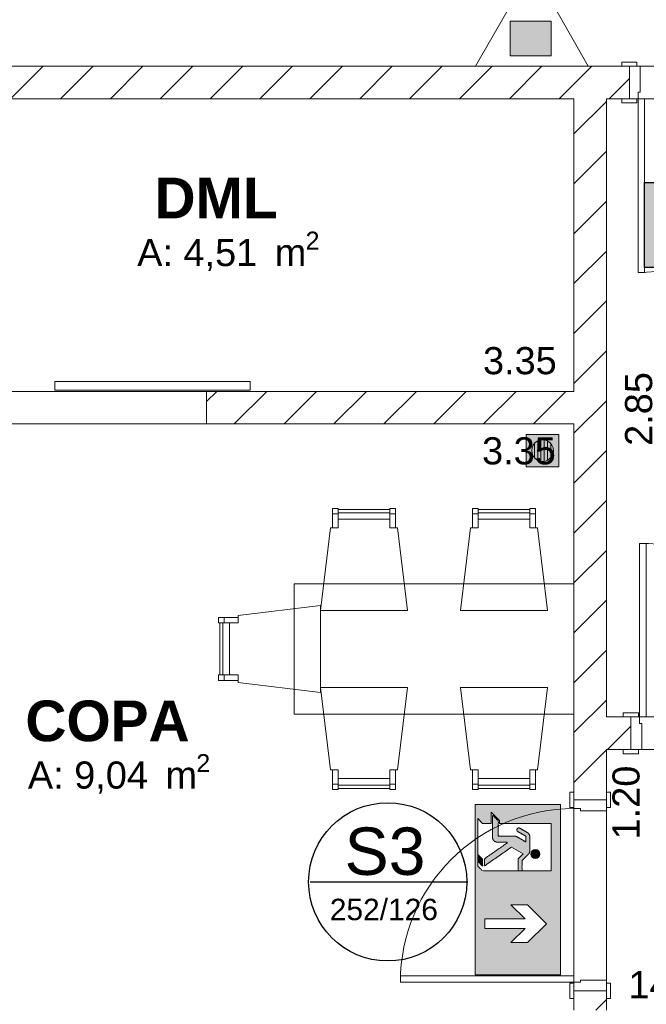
# Model space of a CAD drawing. Header units: millimetres. Extents: x 2826 to 3034, y 1533 to 1590.
# Tile 148 of 248: x 2988.12 to 2991.01, y 1552.79 to 1557.32. Entities that reach past the tile are written whole.
import ezdxf
from ezdxf.enums import TextEntityAlignment as Align

# ---------------------------------------------------------------- set-up
doc = ezdxf.new("R2010")
doc.units = ezdxf.units.MM
doc.linetypes.add('CONTINU', pattern=[0])
doc.layers.add('_Caneta_No__220', color=7, linetype='Continuous', lineweight=15, true_color=0x8a8a8a)
doc.layers.add('ARQ-TXT-1_100', color=10, linetype='Continuous')
doc.layers.add('SETAS', color=7, linetype='Continuous')
doc.layers.add('C03', color=80, linetype='Continuous', lineweight=13)
doc.layers.add('PDF_INCÊNDIO', color=7, linetype='Continuous', true_color=0xeb0000)
doc.styles.add('ESTILO_GERADO_1', font='arialbd.ttf')
doc.styles.add('ESTILO_GERADO_2', font='arial.ttf')
doc.styles.get("Standard").update_dxf_attribs({"font": 'arial.ttf'})
doc.styles.add('style1', font='arial.ttf')
pattern_1 = [(45, (0.02328, 0.61931), (-0.1149048, 0.1149048), [])]

# ---------------------------------------------------------------- blocks, each defined once
blk = doc.blocks.new('A$C96c974c3')
at = {"layer": 'PDF_INCÊNDIO', "color": 1, "lineweight": 9}
for points in [[(0, 0), (0.598, 0), (0.3016, 0.5239)], [(0.4022, 0.0545), (0.1852, 0.0545), (0.1852, 0.2397), (0.4022, 0.2397)]]:
    blk.add_lwpolyline(points, close=True, dxfattribs=at)
at = {"layer": 'PDF_INCÊNDIO', "color": 1, "transparency": 33554559}
for points in [[(0.4022, 0.2397), (0.1852, 0.2397), (0.4022, 0.0545)], [(0.1852, 0.2397), (0.4022, 0.0545), (0.1852, 0.0545)]]:
    blk.add_solid(points, dxfattribs=at)
blk = doc.blocks.new('SAÍDA EMER CIMA')
at = {"layer": 'C03', "lineweight": 0}
h = blk.add_hatch(color=3, dxfattribs=at)
h.dxf.hatch_style = 1
h.set_gradient(color1=(0, 255, 0), color2=(0, 255, 0), tint=1)
edge = h.paths.add_edge_path(flags=0)
edge.add_spline(control_points=[(2360.5608, 1215.4596), (2360.5608, 1215.3903), (2360.5608, 1215.321)], knot_values=[16.497787, 16.497787, 16.497787, 17.497787, 17.497787, 17.497787], weights=[1, 1, 1], degree=2, periodic=0)
edge.add_spline(control_points=[(2360.5608, 1215.321), (2360.4958, 1215.321), (2360.4308, 1215.321)], knot_values=[17.497787, 17.497787, 17.497787, 18.497787, 18.497787, 18.497787], weights=[1, 1, 1], degree=2, periodic=0)
edge.add_spline(control_points=[(2360.4308, 1215.321), (2360.4056, 1215.2958), (2360.3804, 1215.2707)], knot_values=[18.497787, 18.497787, 18.497787, 19.497787, 19.497787, 19.497787], weights=[1, 1, 1], degree=2, periodic=0)
edge.add_spline(control_points=[(2360.3804, 1215.2707), (2360.4748, 1215.2707), (2360.5692, 1215.2707)], knot_values=[19.497787, 19.497787, 19.497787, 20.497787, 20.497787, 20.497787], weights=[1, 1, 1], degree=2, periodic=0)
edge.add_spline(control_points=[(2360.5692, 1215.2707), (2360.5865, 1215.2707), (2360.5988, 1215.283)], knot_values=[20.497787, 20.497787, 20.497787, 21.283185, 21.283185, 21.283185], weights=[1, 0.92388, 1], degree=2, periodic=0)
edge.add_spline(control_points=[(2360.5988, 1215.283), (2360.6111, 1215.2952), (2360.6111, 1215.3126)], knot_values=[21.283185, 21.283185, 21.283185, 22.068583, 22.068583, 22.068583], weights=[1, 0.92388, 1], degree=2, periodic=0)
edge.add_spline(control_points=[(2360.6111, 1215.3126), (2360.6111, 1215.3528), (2360.6111, 1215.393)], knot_values=[22.068583, 22.068583, 22.068583, 23.068583, 23.068583, 23.068583], weights=[1, 1, 1], degree=2, periodic=0)
edge.add_spline(control_points=[(2360.6111, 1215.393), (2360.6111, 1215.3959), (2360.6139, 1215.3968), (2360.6167, 1215.3977), (2360.6184, 1215.3953)], knot_values=[23.068583, 23.068583, 23.068583, 24.333947, 24.333947, 25.599311, 25.599311, 25.599311], weights=[1, 0.806445, 1, 0.806445, 1], degree=2, periodic=0)
edge.add_spline(control_points=[(2360.6184, 1215.3953), (2360.6856, 1215.2994), (2360.7527, 1215.2036)], knot_values=[25.599311, 25.599311, 25.599311, 26.599311, 26.599311, 26.599311], weights=[1, 1, 1], degree=2, periodic=0)
edge.add_spline(control_points=[(2360.7527, 1215.2036), (2360.7834, 1215.2036), (2360.8141, 1215.2036)], knot_values=[26.599311, 26.599311, 26.599311, 27.599311, 27.599311, 27.599311], weights=[1, 1, 1], degree=2, periodic=0)
edge.add_spline(control_points=[(2360.8141, 1215.2036), (2360.7343, 1215.3176), (2360.6544, 1215.4317)], knot_values=[27.599311, 27.599311, 27.599311, 28.599311, 28.599311, 28.599311], weights=[1, 1, 1], degree=2, periodic=0)
edge.add_line((2360.6544, 1215.4317), (2360.7117, 1215.5308))
edge.add_line((2360.7117, 1215.5308), (2360.7537, 1215.4888))
edge.add_line((2360.7537, 1215.4888), (2360.8544, 1215.4888))
edge.add_spline(control_points=[(2360.8544, 1215.4888), (2360.8544, 1215.5055), (2360.8544, 1215.5223)], knot_values=[3, 3, 3, 4, 4, 4], weights=[1, 1, 1], degree=2, periodic=0)
edge.add_spline(control_points=[(2360.8544, 1215.5223), (2360.811, 1215.5223), (2360.7676, 1215.5223)], knot_values=[4, 4, 4, 5, 5, 5], weights=[1, 1, 1], degree=2, periodic=0)
edge.add_spline(control_points=[(2360.7676, 1215.5223), (2360.7402, 1215.5497), (2360.7128, 1215.5771)], knot_values=[5, 5, 5, 6, 6, 6], weights=[1, 1, 1], degree=2, periodic=0)
edge.add_spline(control_points=[(2360.7128, 1215.5771), (2360.7005, 1215.5894), (2360.6831, 1215.5894)], knot_values=[6, 6, 6, 6.785398, 6.785398, 6.785398], weights=[1, 0.92388, 1], degree=2, periodic=0)
edge.add_spline(control_points=[(2360.6831, 1215.5894), (2360.6247, 1215.5894), (2360.5663, 1215.5894)], knot_values=[6.785398, 6.785398, 6.785398, 7.785398, 7.785398, 7.785398], weights=[1, 1, 1], degree=2, periodic=0)
edge.add_spline(control_points=[(2360.5663, 1215.5894), (2360.5421, 1215.5894), (2360.53, 1215.5685)], knot_values=[7.785398, 7.785398, 7.785398, 8.832596, 8.832596, 8.832596], weights=[1, 0.866025, 1], degree=2, periodic=0)
edge.add_spline(control_points=[(2360.53, 1215.5685), (2360.5113, 1215.5361), (2360.4926, 1215.5038)], knot_values=[8.832596, 8.832596, 8.832596, 9.832596, 9.832596, 9.832596], weights=[1, 1, 1], degree=2, periodic=0)
edge.add_spline(control_points=[(2360.4926, 1215.5038), (2360.4842, 1215.4893), (2360.4988, 1215.4809), (2360.5133, 1215.4725), (2360.5217, 1215.487)], knot_values=[9.832596, 9.832596, 9.832596, 11.403392, 11.403392, 12.974188, 12.974188, 12.974188], weights=[1, 0.707107, 1, 0.707107, 1], degree=2, periodic=0)
edge.add_spline(control_points=[(2360.5217, 1215.487), (2360.5416, 1215.5214), (2360.5615, 1215.5559)], knot_values=[12.974188, 12.974188, 12.974188, 13.974188, 13.974188, 13.974188], weights=[1, 1, 1], degree=2, periodic=0)
edge.add_spline(control_points=[(2360.5615, 1215.5559), (2360.5857, 1215.5559), (2360.6099, 1215.5559)], knot_values=[13.974188, 13.974188, 13.974188, 14.974188, 14.974188, 14.974188], weights=[1, 1, 1], degree=2, periodic=0)
edge.add_spline(control_points=[(2360.6099, 1215.5559), (2360.5881, 1215.5182), (2360.5664, 1215.4806)], knot_values=[14.974188, 14.974188, 14.974188, 15.974188, 15.974188, 15.974188], weights=[1, 1, 1], degree=2, periodic=0)
edge.add_spline(control_points=[(2360.5664, 1215.4806), (2360.5608, 1215.4708), (2360.5608, 1215.4596)], knot_values=[15.974188, 15.974188, 15.974188, 16.497787, 16.497787, 16.497787], weights=[1, 0.965926, 1], degree=2, periodic=0)
h.paths.add_polyline_path([(2360.2907, 1215.1253), (2361.7402, 1215.1253), (2361.7402, 1215.8501), (2360.2907, 1215.8501)])
h.paths.add_polyline_path([(2361.1435, 1215.5693), (2361.3046, 1215.7304), (2361.4656, 1215.5693), (2361.4656, 1215.4284), (2361.3448, 1215.5492), (2361.3448, 1215.2069), (2361.2643, 1215.2069), (2361.2643, 1215.5492), (2361.1435, 1215.4284)], flags=16)
edge = h.paths.add_edge_path(flags=16)
edge.add_spline(control_points=[(2360.8544, 1215.5223), (2360.8544, 1215.5055), (2360.8544, 1215.4888)], knot_values=[3, 3, 3, 4, 4, 4], weights=[1, 1, 1], degree=2, periodic=0)
edge.add_spline(control_points=[(2360.8544, 1215.4888), (2360.8544, 1215.3372), (2360.8544, 1215.1857)], knot_values=[2, 2, 2, 3, 3, 3], weights=[1, 1, 1], degree=2, periodic=0)
edge.add_spline(control_points=[(2360.8544, 1215.1857), (2360.8342, 1215.1656), (2360.8141, 1215.1454)], knot_values=[1, 1, 1, 2, 2, 2], weights=[1, 1, 1], degree=2, periodic=0)
edge.add_spline(control_points=[(2360.8141, 1215.1454), (2360.794, 1215.1454), (2360.7738, 1215.1454)], knot_values=[0, 0, 0, 1, 1, 1], weights=[1, 1, 1], degree=2, periodic=0)
edge.add_line((2360.7738, 1215.1454), (2360.7169, 1215.1454))
edge.add_line((2360.7169, 1215.1454), (2360.4115, 1215.1454))
edge.add_line((2360.4115, 1215.1454), (2360.4517, 1215.1857))
edge.add_line((2360.4517, 1215.1857), (2360.4517, 1215.2602))
edge.add_line((2360.4517, 1215.2602), (2360.3551, 1215.2602))
edge.add_line((2360.3551, 1215.2602), (2360.4264, 1215.3315))
edge.add_line((2360.4264, 1215.3315), (2360.4517, 1215.3315))
edge.add_line((2360.4517, 1215.3315), (2360.4517, 1215.7695))
edge.add_line((2360.4517, 1215.7695), (2360.8544, 1215.7695))
edge.add_line((2360.8544, 1215.7695), (2360.8544, 1215.5223))
edge = h.paths.add_edge_path(flags=0)
edge.add_ellipse((2360.7125, 1215.6356), major_axis=(0.0267, 0.0267), ratio=1, start_angle=0, end_angle=360, ccw=False)
h = blk.add_hatch(color=3, dxfattribs=at)
h.dxf.hatch_style = 1
h.set_gradient(color1=(0, 255, 0), color2=(0, 255, 0), tint=1)
edge = h.paths.add_edge_path()
edge.add_ellipse((2360.7125, 1215.6356), major_axis=(0.0267, 0.0267), ratio=1, start_angle=0, end_angle=360, ccw=False)
h = blk.add_hatch(color=3, dxfattribs=at)
h.dxf.hatch_style = 1
h.set_gradient(color1=(0, 255, 0), color2=(0, 255, 0), tint=1)
edge = h.paths.add_edge_path()
edge.add_line((2360.7117, 1215.5308), (2360.7537, 1215.4888))
edge.add_line((2360.7537, 1215.4888), (2360.8544, 1215.4888))
edge.add_spline(control_points=[(2360.8544, 1215.4888), (2360.8544, 1215.5055), (2360.8544, 1215.5223)], knot_values=[3, 3, 3, 4, 4, 4], weights=[1, 1, 1], degree=2, periodic=0)
edge.add_spline(control_points=[(2360.8544, 1215.5223), (2360.811, 1215.5223), (2360.7676, 1215.5223)], knot_values=[4, 4, 4, 5, 5, 5], weights=[1, 1, 1], degree=2, periodic=0)
edge.add_spline(control_points=[(2360.7676, 1215.5223), (2360.7402, 1215.5497), (2360.7128, 1215.5771)], knot_values=[5, 5, 5, 6, 6, 6], weights=[1, 1, 1], degree=2, periodic=0)
edge.add_spline(control_points=[(2360.7128, 1215.5771), (2360.7005, 1215.5894), (2360.6831, 1215.5894)], knot_values=[6, 6, 6, 6.785398, 6.785398, 6.785398], weights=[1, 0.92388, 1], degree=2, periodic=0)
edge.add_spline(control_points=[(2360.6831, 1215.5894), (2360.6247, 1215.5894), (2360.5663, 1215.5894)], knot_values=[6.785398, 6.785398, 6.785398, 7.785398, 7.785398, 7.785398], weights=[1, 1, 1], degree=2, periodic=0)
edge.add_spline(control_points=[(2360.5663, 1215.5894), (2360.5421, 1215.5894), (2360.53, 1215.5685)], knot_values=[7.785398, 7.785398, 7.785398, 8.832596, 8.832596, 8.832596], weights=[1, 0.866025, 1], degree=2, periodic=0)
edge.add_spline(control_points=[(2360.53, 1215.5685), (2360.5113, 1215.5361), (2360.4926, 1215.5038)], knot_values=[8.832596, 8.832596, 8.832596, 9.832596, 9.832596, 9.832596], weights=[1, 1, 1], degree=2, periodic=0)
edge.add_spline(control_points=[(2360.4926, 1215.5038), (2360.4842, 1215.4893), (2360.4988, 1215.4809), (2360.5133, 1215.4725), (2360.5217, 1215.487)], knot_values=[9.832596, 9.832596, 9.832596, 11.403392, 11.403392, 12.974188, 12.974188, 12.974188], weights=[1, 0.707107, 1, 0.707107, 1], degree=2, periodic=0)
edge.add_spline(control_points=[(2360.5217, 1215.487), (2360.5416, 1215.5214), (2360.5615, 1215.5559)], knot_values=[12.974188, 12.974188, 12.974188, 13.974188, 13.974188, 13.974188], weights=[1, 1, 1], degree=2, periodic=0)
edge.add_spline(control_points=[(2360.5615, 1215.5559), (2360.5857, 1215.5559), (2360.6099, 1215.5559)], knot_values=[13.974188, 13.974188, 13.974188, 14.974188, 14.974188, 14.974188], weights=[1, 1, 1], degree=2, periodic=0)
edge.add_spline(control_points=[(2360.6099, 1215.5559), (2360.5881, 1215.5182), (2360.5664, 1215.4806)], knot_values=[14.974188, 14.974188, 14.974188, 15.974188, 15.974188, 15.974188], weights=[1, 1, 1], degree=2, periodic=0)
edge.add_spline(control_points=[(2360.5664, 1215.4806), (2360.5608, 1215.4708), (2360.5608, 1215.4596)], knot_values=[15.974188, 15.974188, 15.974188, 16.497787, 16.497787, 16.497787], weights=[1, 0.965926, 1], degree=2, periodic=0)
edge.add_spline(control_points=[(2360.5608, 1215.4596), (2360.5608, 1215.3903), (2360.5608, 1215.321)], knot_values=[16.497787, 16.497787, 16.497787, 17.497787, 17.497787, 17.497787], weights=[1, 1, 1], degree=2, periodic=0)
edge.add_spline(control_points=[(2360.5608, 1215.321), (2360.4958, 1215.321), (2360.4308, 1215.321)], knot_values=[17.497787, 17.497787, 17.497787, 18.497787, 18.497787, 18.497787], weights=[1, 1, 1], degree=2, periodic=0)
edge.add_spline(control_points=[(2360.4308, 1215.321), (2360.4056, 1215.2958), (2360.3804, 1215.2707)], knot_values=[18.497787, 18.497787, 18.497787, 19.497787, 19.497787, 19.497787], weights=[1, 1, 1], degree=2, periodic=0)
edge.add_spline(control_points=[(2360.3804, 1215.2707), (2360.4748, 1215.2707), (2360.5692, 1215.2707)], knot_values=[19.497787, 19.497787, 19.497787, 20.497787, 20.497787, 20.497787], weights=[1, 1, 1], degree=2, periodic=0)
edge.add_spline(control_points=[(2360.5692, 1215.2707), (2360.5865, 1215.2707), (2360.5988, 1215.283)], knot_values=[20.497787, 20.497787, 20.497787, 21.283185, 21.283185, 21.283185], weights=[1, 0.92388, 1], degree=2, periodic=0)
edge.add_spline(control_points=[(2360.5988, 1215.283), (2360.6111, 1215.2952), (2360.6111, 1215.3126)], knot_values=[21.283185, 21.283185, 21.283185, 22.068583, 22.068583, 22.068583], weights=[1, 0.92388, 1], degree=2, periodic=0)
edge.add_spline(control_points=[(2360.6111, 1215.3126), (2360.6111, 1215.3528), (2360.6111, 1215.393)], knot_values=[22.068583, 22.068583, 22.068583, 23.068583, 23.068583, 23.068583], weights=[1, 1, 1], degree=2, periodic=0)
edge.add_spline(control_points=[(2360.6111, 1215.393), (2360.6111, 1215.3959), (2360.6139, 1215.3968), (2360.6167, 1215.3977), (2360.6184, 1215.3953)], knot_values=[23.068583, 23.068583, 23.068583, 24.333947, 24.333947, 25.599311, 25.599311, 25.599311], weights=[1, 0.806445, 1, 0.806445, 1], degree=2, periodic=0)
edge.add_spline(control_points=[(2360.6184, 1215.3953), (2360.6856, 1215.2994), (2360.7527, 1215.2036)], knot_values=[25.599311, 25.599311, 25.599311, 26.599311, 26.599311, 26.599311], weights=[1, 1, 1], degree=2, periodic=0)
edge.add_spline(control_points=[(2360.7527, 1215.2036), (2360.7834, 1215.2036), (2360.8141, 1215.2036)], knot_values=[26.599311, 26.599311, 26.599311, 27.599311, 27.599311, 27.599311], weights=[1, 1, 1], degree=2, periodic=0)
edge.add_spline(control_points=[(2360.8141, 1215.2036), (2360.7343, 1215.3176), (2360.6544, 1215.4317)], knot_values=[27.599311, 27.599311, 27.599311, 28.599311, 28.599311, 28.599311], weights=[1, 1, 1], degree=2, periodic=0)
edge.add_line((2360.6544, 1215.4317), (2360.7117, 1215.5308))
h = blk.add_hatch(color=3, dxfattribs=at)
h.dxf.hatch_style = 1
h.set_gradient(color1=(0, 255, 0), color2=(0, 255, 0), tint=1)
h.paths.add_polyline_path([(2360.8141, 1215.1857), (2360.7572, 1215.1857), (2360.7169, 1215.1454), (2360.7738, 1215.1454)])
for points in [[(2360.2907, 1215.1253), (2360.2907, 1215.8501), (2360.2907, 1215.1253), (2361.7402, 1215.1253), (2361.7402, 1215.8501), (2361.7402, 1215.1253)], [(2361.7402, 1215.8501), (2360.2907, 1215.8501)], [(2361.1435, 1215.4284), (2361.2643, 1215.5492), (2361.2643, 1215.2069), (2361.3448, 1215.2069), (2361.3448, 1215.5492), (2361.4656, 1215.4284), (2361.4656, 1215.5693), (2361.3046, 1215.7304), (2361.1435, 1215.5693)]]:
    blk.add_lwpolyline(points, close=True, dxfattribs=at)
for points in [[(2360.8141, 1215.1857), (2360.7738, 1215.1454), (2360.7169, 1215.1454), (2360.4115, 1215.1454), (2360.4517, 1215.1857), (2360.4517, 1215.2602), (2360.3551, 1215.2602), (2360.4264, 1215.3315), (2360.4517, 1215.3315), (2360.4517, 1215.7695), (2360.8544, 1215.7695), (2360.8544, 1215.5223)], [(2360.6544, 1215.4317), (2360.7117, 1215.5308), (2360.7537, 1215.4888), (2360.8544, 1215.4888)], [(2360.8141, 1215.1857), (2360.7572, 1215.1857), (2360.7169, 1215.1454)]]:
    blk.add_lwpolyline(points, dxfattribs=at)
at = {"layer": 'C03', "lineweight": 0, "extrusion": (0, 0, -1)}
blk.add_ellipse((2360.7125, 1215.6356), major_axis=(0.0267, 0.0267), ratio=1, start_param=3.926991, end_param=10.210176, dxfattribs=at)
at = {"layer": 'C03', "lineweight": 0}
blk.add_rational_spline([(2360.7738, 1215.1454), (2360.794, 1215.1454), (2360.8141, 1215.1454), (2360.8342, 1215.1656), (2360.8544, 1215.1857), (2360.8544, 1215.3372), (2360.8544, 1215.4888), (2360.8544, 1215.5055), (2360.8544, 1215.5223), (2360.811, 1215.5223), (2360.7676, 1215.5223), (2360.7402, 1215.5497), (2360.7128, 1215.5771), (2360.7005, 1215.5894), (2360.6831, 1215.5894), (2360.6247, 1215.5894), (2360.5663, 1215.5894), (2360.5421, 1215.5894), (2360.53, 1215.5685), (2360.5113, 1215.5361), (2360.4926, 1215.5038), (2360.4842, 1215.4893), (2360.4988, 1215.4809), (2360.5133, 1215.4725), (2360.5217, 1215.487), (2360.5416, 1215.5214), (2360.5615, 1215.5559), (2360.5857, 1215.5559), (2360.6099, 1215.5559), (2360.5881, 1215.5182), (2360.5664, 1215.4806), (2360.5608, 1215.4708), (2360.5608, 1215.4596), (2360.5608, 1215.3903), (2360.5608, 1215.321), (2360.4958, 1215.321), (2360.4308, 1215.321), (2360.4056, 1215.2958), (2360.3804, 1215.2707), (2360.4748, 1215.2707), (2360.5692, 1215.2707), (2360.5865, 1215.2707), (2360.5988, 1215.283), (2360.6111, 1215.2952), (2360.6111, 1215.3126), (2360.6111, 1215.3528), (2360.6111, 1215.393), (2360.6111, 1215.3959), (2360.6139, 1215.3968), (2360.6167, 1215.3977), (2360.6184, 1215.3953), (2360.6856, 1215.2994), (2360.7527, 1215.2036), (2360.7834, 1215.2036), (2360.8141, 1215.2036), (2360.7343, 1215.3176), (2360.6544, 1215.4317)], [1, 1, 1, 1, 1, 1, 1, 1, 1, 1, 1, 1, 1, 0.923879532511, 1, 1, 1, 0.866025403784, 1, 1, 1, 0.707106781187, 1, 0.707106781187, 1, 1, 1, 1, 1, 1, 1, 0.965925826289, 1, 1, 1, 1, 1, 1, 1, 1, 1, 0.923879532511, 1, 0.923879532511, 1, 1, 1, 0.806444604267, 1, 0.806444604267, 1, 1, 1, 1, 1, 1, 1], degree=2, knots=[0, 0, 0, 1, 1, 2, 2, 3, 3, 4, 4, 5, 5, 6, 6, 6.785398, 6.785398, 7.785398, 7.785398, 8.832596, 8.832596, 9.832596, 9.832596, 11.403392, 11.403392, 12.974188, 12.974188, 13.974188, 13.974188, 14.974188, 14.974188, 15.974188, 15.974188, 16.497787, 16.497787, 17.497787, 17.497787, 18.497787, 18.497787, 19.497787, 19.497787, 20.497787, 20.497787, 21.283185, 21.283185, 22.068583, 22.068583, 23.068583, 23.068583, 24.333947, 24.333947, 25.599311, 25.599311, 26.599311, 26.599311, 27.599311, 27.599311, 28.599311, 28.599311, 28.599311], dxfattribs=at)
blk = doc.blocks.new('WECFRX')
at = {"layer": 'SETAS'}
blk.add_hatch(color=3, dxfattribs=at).paths.add_polyline_path([(0, 8.294), (0, 0), (16.939, 0), (16.939, 8.294)])
at = {"layer": 'SETAS', "color": 3}
blk.add_lwpolyline([(0, 8.294), (16.939, 8.294), (16.939, 0), (0, 0)], close=True, dxfattribs=at)
at = {"insert": (8.445, 6.819), "char_height": 3.62283, "width": 34.23573, "attachment_point": 2}
blk.add_mtext('{\\fArial|b0|i0|c0|p34;SAÍDA}', dxfattribs=at)
blk = doc.blocks.new('A$Cdd268059')
at = {"layer": '_Caneta_No__220'}
h = blk.add_hatch(dxfattribs=at)
h.set_pattern_fill('TIJOLO_COMUM_0005', color=256, style=0, pattern_type=2)
h.set_pattern_definition(pattern_1)
h.paths.add_polyline_path([(0.9733, 10.4171), (0.9733, 10.2671), (4.5759, 10.2671), (4.5759, 10.4171)])
h = blk.add_hatch(dxfattribs=at)
h.set_pattern_fill('TIJOLO_COMUM_0005', color=256, style=0, pattern_type=2)
h.set_pattern_definition(pattern_1)
h.paths.add_polyline_path([(4.3208, 10.2671), (4.3208, 7.0375), (4.4708, 7.0375), (4.4708, 10.2671)])
h = blk.add_hatch(dxfattribs=at)
h.set_pattern_fill('TIJOLO_COMUM_0005', color=256, style=0, pattern_type=2)
h.set_pattern_definition(pattern_1)
h.paths.add_polyline_path([(2.6282, 8.7693), (4.3208, 8.7693), (4.3208, 8.9193), (2.6282, 8.9193)])
h = blk.add_hatch(color=256, dxfattribs=at)
h.paths.add_polyline_path([(4.251, 8.7213), (4.101, 8.7213), (4.101, 8.5713), (4.251, 8.5713)])
h.paths.add_polyline_path([(4.176, 8.5963), (4.163, 8.598), (4.151, 8.603), (4.1406, 8.6109), (4.1327, 8.6213), (4.1277, 8.6334), (4.126, 8.6463), (4.1277, 8.6592), (4.1327, 8.6713), (4.1406, 8.6817), (4.151, 8.6896), (4.163, 8.6946), (4.176, 8.6963), (4.1889, 8.6946), (4.201, 8.6896), (4.2113, 8.6817), (4.2193, 8.6713), (4.2243, 8.6592), (4.226, 8.6463), (4.2243, 8.6334), (4.2193, 8.6213), (4.2113, 8.6109), (4.201, 8.603), (4.1889, 8.598)], flags=0)
for points in [[(4.1385, 8.6789), (4.1327, 8.6713), (4.1277, 8.6592), (4.126, 8.6463), (4.1277, 8.6334), (4.1327, 8.6213), (4.1385, 8.6137)], [(4.1535, 8.602), (4.1535, 8.6906), (4.151, 8.6896), (4.1406, 8.6817), (4.1385, 8.6789), (4.1385, 8.6137), (4.1406, 8.6109), (4.151, 8.603)], [(4.1685, 8.6953), (4.163, 8.6946), (4.1535, 8.6906), (4.1535, 8.602), (4.163, 8.598), (4.1685, 8.5973)], [(4.1835, 8.6953), (4.176, 8.6963), (4.1685, 8.6953), (4.1685, 8.5973), (4.176, 8.5963), (4.1835, 8.5973)], [(4.1889, 8.6946), (4.1835, 8.6953), (4.1835, 8.5973), (4.1889, 8.598), (4.1985, 8.602), (4.1985, 8.6906)], [(4.201, 8.6896), (4.1985, 8.6906), (4.1985, 8.602), (4.201, 8.603), (4.2113, 8.6109), (4.2135, 8.6137), (4.2135, 8.6789), (4.2113, 8.6817)], [(4.2193, 8.6713), (4.2135, 8.6789), (4.2135, 8.6137), (4.2193, 8.6213), (4.2243, 8.6334), (4.226, 8.6463), (4.2243, 8.6592)]]:
    blk.add_hatch(color=256, dxfattribs=at).paths.add_polyline_path(points)
h = blk.add_hatch(dxfattribs=at)
h.set_pattern_fill('TIJOLO_COMUM_0005', color=256, style=0, pattern_type=2)
h.set_pattern_definition([(45, (0.02328, 0.61931), (-0.114905, 0.114905), [])])
h.paths.add_polyline_path([(4.4708, 7.4193), (4.4708, 7.2693), (4.5831, 7.2693), (4.5831, 7.4193)])
h = blk.add_hatch(dxfattribs=at)
h.set_pattern_fill('TIJOLO_COMUM_0005', color=256, style=0, pattern_type=2)
h.set_pattern_definition(pattern_1)
h.paths.add_polyline_path([(4.3208, 6.0693), (4.4708, 6.0693), (4.4708, 6.1575), (4.3208, 6.1575)])
for p, q in [((4.6109, 10.4361), (4.5409, 10.4361)), ((4.5409, 10.4361), (4.5409, 10.4171)), ((4.6109, 10.4171), (4.6109, 10.4361)), ((0.8233, 10.4171), (18.8463, 10.4171)), ((4.5759, 10.4171), (4.5409, 10.4171)), ((4.5409, 10.4171), (4.6109, 10.4171)), ((4.5759, 10.4171), (4.5409, 10.4171)), ((4.5759, 10.4171), (4.5409, 10.4171)), ((4.5759, 10.4171), (4.5759, 10.2671)), ((4.5759, 10.4171), (4.5759, 10.2671)), ((4.6259, 10.4171), (4.5759, 10.4171)), ((4.5759, 10.4171), (4.5759, 10.2671)), ((4.5759, 10.4171), (4.5759, 10.2671)), ((4.6259, 10.2971), (4.6259, 10.4171)), ((4.6159, 10.2671), (4.6159, 10.2971)), ((4.6159, 10.2971), (4.6259, 10.2971)), ((4.3208, 10.2671), (0.9733, 10.2671)), ((4.3208, 8.9193), (4.3208, 10.2671)), ((7.4708, 10.2671), (4.4708, 10.2671)), ((4.4708, 10.2671), (4.4708, 7.4193)), ((4.5759, 10.2671), (4.5409, 10.2671)), ((4.6109, 10.2671), (4.5409, 10.2671)), ((4.5409, 10.2671), (4.5409, 10.2481)), ((4.5759, 10.2671), (4.5409, 10.2671)), ((4.5759, 10.2671), (4.5409, 10.2671)), ((4.5759, 10.2671), (4.6159, 10.2671)), ((4.6109, 10.2481), (4.6109, 10.2671)), ((4.6159, 9.4671), (4.6159, 10.2671)), ((4.6159, 10.2671), (4.6459, 10.2671)), ((4.6459, 10.2671), (4.6459, 9.4671)), ((4.5409, 10.2481), (4.6109, 10.2481)), ((4.6459, 9.4671), (4.6159, 9.4671)), ((1.9282, 8.9643), (2.8282, 8.9643)), ((1.9282, 8.9243), (1.9282, 8.9643)), ((2.8282, 8.9643), (2.8282, 8.9243)), ((0.9733, 8.9193), (4.3208, 8.9193)), ((2.8282, 8.9243), (1.9282, 8.9243)), ((2.6282, 8.7693), (2.6282, 8.9193)), ((2.6282, 8.7693), (2.6282, 8.9193)), ((4.3208, 8.7693), (0.9733, 8.7693)), ((4.3208, 6.0693), (4.3208, 8.7693)), ((4.251, 8.7213), (4.101, 8.7213)), ((4.101, 8.7213), (4.101, 8.5713)), ((4.251, 8.5713), (4.251, 8.7213)), ((4.1277, 8.6592), (4.1327, 8.6713)), ((4.1327, 8.6713), (4.1406, 8.6817)), ((4.1385, 8.6137), (4.1385, 8.6789)), ((4.1406, 8.6817), (4.151, 8.6896)), ((4.151, 8.6896), (4.163, 8.6946)), ((4.1535, 8.6906), (4.1535, 8.602)), ((4.163, 8.6946), (4.176, 8.6963)), ((4.1685, 8.5973), (4.1685, 8.6953)), ((4.176, 8.6963), (4.1889, 8.6946)), ((4.1835, 8.6953), (4.1835, 8.5973)), ((4.1889, 8.6946), (4.201, 8.6896)), ((4.1985, 8.602), (4.1985, 8.6906)), ((4.201, 8.6896), (4.2113, 8.6817)), ((4.2113, 8.6817), (4.2193, 8.6713)), ((4.2135, 8.6789), (4.2135, 8.6137)), ((4.2193, 8.6713), (4.2243, 8.6592)), ((4.126, 8.6463), (4.1277, 8.6592)), ((4.1277, 8.6334), (4.126, 8.6463)), ((4.1327, 8.6213), (4.1277, 8.6334)), ((4.1406, 8.6109), (4.1327, 8.6213)), ((4.2193, 8.6213), (4.2113, 8.6109)), ((4.2243, 8.6334), (4.2193, 8.6213)), ((4.2243, 8.6592), (4.226, 8.6463)), ((4.226, 8.6463), (4.2243, 8.6334)), ((4.151, 8.603), (4.1406, 8.6109)), ((4.163, 8.598), (4.151, 8.603)), ((4.176, 8.5963), (4.163, 8.598)), ((4.1889, 8.598), (4.176, 8.5963)), ((4.201, 8.603), (4.1889, 8.598)), ((4.2113, 8.6109), (4.201, 8.603)), ((4.101, 8.5713), (4.251, 8.5713)), ((3.2086, 8.3553), (3.2336, 8.3553)), ((3.4729, 8.3603), (3.2336, 8.3603)), ((3.4979, 8.3553), (3.4729, 8.3553)), ((3.8536, 8.3553), (3.8786, 8.3553)), ((4.118, 8.3603), (3.8786, 8.3603)), ((4.143, 8.3553), (4.118, 8.3553)), ((4.6231, 8.2193), (4.6231, 7.4193)), ((4.6531, 8.2193), (4.6231, 8.2193)), ((4.6531, 7.4193), (4.6531, 8.2193)), ((2.7033, 7.6131), (2.7033, 7.8525)), ((2.7083, 7.8775), (2.7083, 7.8525)), ((2.7083, 7.5881), (2.7083, 7.6131)), ((4.4708, 7.4193), (7.4708, 7.4193)), ((4.5481, 7.4193), (4.5481, 7.4383)), ((4.5481, 7.4383), (4.6181, 7.4383)), ((4.5831, 7.4193), (4.5481, 7.4193)), ((4.6181, 7.4193), (4.5481, 7.4193)), ((4.5831, 7.4193), (4.5481, 7.4193)), ((4.5831, 7.4193), (4.5481, 7.4193)), ((4.5831, 7.2693), (4.5831, 7.4193)), ((4.5831, 7.2693), (4.5831, 7.4193)), ((4.5831, 7.4193), (4.6231, 7.4193)), ((4.5831, 7.2693), (4.5831, 7.4193)), ((4.5831, 7.2693), (4.5831, 7.4193)), ((4.6181, 7.4383), (4.6181, 7.4193)), ((4.6231, 7.4193), (4.6231, 7.3893)), ((4.6231, 7.4193), (4.6531, 7.4193)), ((4.6231, 7.3893), (4.6331, 7.3893)), ((4.6331, 7.3893), (4.6331, 7.2693)), ((18.6963, 7.2693), (4.4708, 7.2693)), ((4.4708, 7.2693), (4.4708, 6.0693)), ((4.5831, 7.2693), (4.5481, 7.2693)), ((4.5481, 7.2503), (4.5481, 7.2693)), ((4.5481, 7.2693), (4.6181, 7.2693)), ((4.5831, 7.2693), (4.5481, 7.2693)), ((4.5831, 7.2693), (4.5481, 7.2693)), ((4.6331, 7.2693), (4.5831, 7.2693)), ((4.6181, 7.2693), (4.6181, 7.2503)), ((4.6181, 7.2503), (4.5481, 7.2503)), ((3.2086, 7.1103), (3.2336, 7.1103)), ((3.4729, 7.1053), (3.2336, 7.1053)), ((3.4979, 7.1103), (3.4729, 7.1103)), ((3.8536, 7.1103), (3.8786, 7.1103)), ((4.118, 7.1053), (3.8786, 7.1053)), ((4.143, 7.1103), (4.118, 7.1103)), ((4.3018, 7.0025), (4.3018, 7.0725)), ((4.3018, 7.0725), (4.3208, 7.0725)), ((4.3208, 7.0375), (4.3208, 7.0725)), ((4.3208, 7.0725), (4.3208, 7.0025)), ((4.3208, 7.0375), (4.3208, 7.0725)), ((4.3208, 7.0375), (4.3208, 7.0725)), ((4.4708, 7.0375), (4.3208, 7.0375)), ((4.3208, 6.9975), (4.3208, 7.0375)), ((4.3208, 7.0375), (4.4708, 7.0375)), ((4.4708, 7.0375), (4.3208, 7.0375)), ((4.4708, 7.0375), (4.3208, 7.0375)), ((4.4708, 7.0375), (4.4708, 7.0725)), ((4.4708, 7.0025), (4.4708, 7.0725)), ((4.4708, 7.0725), (4.4898, 7.0725)), ((4.4708, 7.0375), (4.4708, 7.0725)), ((4.4708, 7.0375), (4.4708, 7.0725)), ((4.4708, 7.0375), (4.4708, 6.9875)), ((4.4898, 7.0725), (4.4898, 7.0025)), ((4.3208, 7.0025), (4.3018, 7.0025)), ((4.3508, 6.9975), (4.3208, 6.9975)), ((4.3508, 6.9875), (4.3508, 6.9975)), ((4.4708, 6.9875), (4.3508, 6.9875)), ((4.4898, 7.0025), (4.4708, 7.0025)), ((4.3208, 6.2275), (3.5208, 6.2275)), ((3.5208, 6.2275), (3.5208, 6.1975)), ((4.3208, 6.1975), (4.3208, 6.2275)), ((3.5208, 6.1975), (4.3208, 6.1975)), ((4.3018, 6.1225), (4.3018, 6.1925)), ((4.3018, 6.1925), (4.3208, 6.1925)), ((4.3208, 6.1575), (4.3208, 6.1975)), ((4.3208, 6.1975), (4.3508, 6.1975)), ((4.3208, 6.1925), (4.3208, 6.1225)), ((4.3508, 6.1975), (4.3508, 6.2075)), ((4.3508, 6.2075), (4.4708, 6.2075)), ((4.4708, 6.2075), (4.4708, 6.1575)), ((4.4708, 6.1225), (4.4708, 6.1925)), ((4.4708, 6.1925), (4.4898, 6.1925)), ((4.4898, 6.1925), (4.4898, 6.1225)), ((4.3208, 6.1575), (4.3208, 6.1225)), ((4.4708, 6.1575), (4.3208, 6.1575)), ((4.4708, 6.1575), (4.3208, 6.1575)), ((4.4708, 6.1575), (4.3208, 6.1575)), ((4.4708, 6.1575), (4.3208, 6.1575)), ((4.3208, 6.1575), (4.3208, 6.1225)), ((4.3208, 6.1575), (4.3208, 6.1225)), ((4.4708, 6.1575), (4.4708, 6.1225)), ((4.4708, 6.1575), (4.4708, 6.1225)), ((4.4708, 6.1575), (4.4708, 6.1225)), ((4.3208, 6.1225), (4.3018, 6.1225)), ((4.4898, 6.1225), (4.4708, 6.1225))]:
    blk.add_line(p, q, dxfattribs=at)
for points in [[(0.8316, 1.8193), (18.8463, 1.8193), (18.8502, 0.0414), (25.1638, 0.0553), (25.1638, 1.8193), (41.007, 1.8193), (41.007, 17.3869), (31.0212, 17.3869), (31.0212, 11.6171), (18.8463, 11.6171), (18.8463, 10.4171), (0.8316, 10.4171)], [(3.2086, 8.2903), (3.2336, 8.2903), (3.2336, 8.3803), (3.2086, 8.3803)], [(3.4729, 8.3303), (3.2336, 8.3303), (3.2336, 8.3753), (3.4729, 8.3753)], [(3.4979, 8.2903), (3.4729, 8.2903), (3.4729, 8.3803), (3.4979, 8.3803)], [(3.8536, 8.2903), (3.8786, 8.2903), (3.8786, 8.3803), (3.8536, 8.3803)], [(4.118, 8.3303), (3.8786, 8.3303), (3.8786, 8.3753), (4.118, 8.3753)], [(4.143, 8.2903), (4.118, 8.2903), (4.118, 8.3803), (4.143, 8.3803)], [(3.5533, 7.9103), (3.1533, 7.9103), (3.1985, 8.2903), (3.2336, 8.2903), (3.2336, 8.3303), (3.4729, 8.3303), (3.4729, 8.2903), (3.508, 8.2903)], [(4.1983, 7.9103), (3.7983, 7.9103), (3.8435, 8.2903), (3.8786, 8.2903), (3.8786, 8.3303), (4.118, 8.3303), (4.118, 8.2903), (4.153, 8.2903)], [(4.3208, 8.0328), (3.0307, 8.0328), (3.0307, 7.4328), (4.3208, 7.4328)], [(3.1533, 7.5328), (3.1533, 7.9328), (2.7733, 7.8875), (2.7733, 7.8525), (2.7333, 7.8525), (2.7333, 7.6131), (2.7733, 7.6131), (2.7733, 7.578)], [(2.7733, 7.8775), (2.7733, 7.8525), (2.6833, 7.8525), (2.6833, 7.8775)], [(2.7333, 7.6131), (2.7333, 7.8525), (2.6883, 7.8525), (2.6883, 7.6131)], [(2.7733, 7.5881), (2.7733, 7.6131), (2.6833, 7.6131), (2.6833, 7.5881)], [(3.5533, 7.5553), (3.1533, 7.5553), (3.1985, 7.1753), (3.2336, 7.1753), (3.2336, 7.1353), (3.4729, 7.1353), (3.4729, 7.1753), (3.508, 7.1753)], [(4.1983, 7.5553), (3.7983, 7.5553), (3.8435, 7.1753), (3.8786, 7.1753), (3.8786, 7.1353), (4.118, 7.1353), (4.118, 7.1753), (4.153, 7.1753)], [(3.2086, 7.1753), (3.2336, 7.1753), (3.2336, 7.0853), (3.2086, 7.0853)], [(3.4979, 7.1753), (3.4729, 7.1753), (3.4729, 7.0853), (3.4979, 7.0853)], [(3.8536, 7.1753), (3.8786, 7.1753), (3.8786, 7.0853), (3.8536, 7.0853)], [(4.143, 7.1753), (4.118, 7.1753), (4.118, 7.0853), (4.143, 7.0853)], [(3.4729, 7.1353), (3.2336, 7.1353), (3.2336, 7.0903), (3.4729, 7.0903)], [(4.118, 7.1353), (3.8786, 7.1353), (3.8786, 7.0903), (4.118, 7.0903)]]:
    blk.add_lwpolyline(points, close=True, dxfattribs=at)
for points in [[(4.5759, 10.4171), (0.8233, 10.4171)], [(0.9733, 10.2671), (4.3208, 10.2671)], [(4.3208, 10.2671), (4.3208, 8.9193)], [(4.4708, 10.2671), (4.5759, 10.2671)], [(4.4708, 7.4193), (4.4708, 10.2671)], [(4.3208, 8.9193), (2.6282, 8.9193)], [(2.6282, 8.7693), (4.3208, 8.7693)], [(4.3208, 8.7693), (4.3208, 7.0375)], [(4.5831, 7.4193), (4.4708, 7.4193)], [(4.4708, 7.0375), (4.4708, 7.2693)], [(4.4708, 7.2693), (4.5831, 7.2693)], [(4.3208, 6.1575), (4.3208, 6.0693)], [(4.4708, 6.0693), (4.4708, 6.1575)]]:
    blk.add_lwpolyline(points, dxfattribs=at)
for centre, start, end in [((4.6159, 10.2671), 270, 0), ((4.6231, 7.4193), 0, 90), ((4.3208, 6.1975), 90, 180)]:
    blk.add_arc(centre, 0.8, start, end, dxfattribs=at)
for s, height, style, p in [('DML', 0.1875, 'ESTILO_GERADO_1', (2.3881, 9.7164)), ('A: 4,51', 0.125, 'ESTILO_GERADO_2', (2.3081, 9.4965)), ('2', 0.0825, 'ESTILO_GERADO_2', (3.0841, 9.5727)), (' m', 0.125, 'ESTILO_GERADO_2', (2.8935, 9.4965)), ('COPA', 0.1875, 'ESTILO_GERADO_1', (1.793, 7.3077)), ('A: 9,04', 0.125, 'ESTILO_GERADO_2', (1.8045, 7.0894)), ('2', 0.0825, 'ESTILO_GERADO_2', (2.5805, 7.1656)), (' m', 0.125, 'ESTILO_GERADO_2', (2.3899, 7.0894))]:
    blk.add_text(s, height=height, dxfattribs=dict(at, style=style)).set_placement(p)
at = {"layer": '_Caneta_No__220', "char_height": 0.125, "attachment_point": 5, "style": 'ESTILO_GERADO_2'}
for s, insert in [('\\A1;3.35', (4.0714, 9.06)), ('\\A1;3.35', (4.0672, 8.6447)), ('\\A1;14.23', (4.79, 6.1853))]:
    blk.add_mtext(s, dxfattribs=dict(at, insert=insert))
at = {"layer": '_Caneta_No__220', "char_height": 0.125, "attachment_point": 5, "rotation": 90, "style": 'ESTILO_GERADO_2'}
for s, insert in [('\\A1;2.85', (4.6195, 8.8382)), ('\\A1;1.20', (4.5613, 7.0253))]:
    blk.add_mtext(s, dxfattribs=dict(at, insert=insert))
at = {"layer": '_Caneta_No__220', "style": 'ESTILO_GERADO_2'}
for p in [(34.4309, 10.5457), (35.0309, 10.5457)]:
    blk.add_attdef('txt', text='', height=0.12, dxfattribs=at).set_placement(p, align=Align.MIDDLE_CENTER)
blk.add_attdef('txt', text='', height=0.12, rotation=90, dxfattribs=at).set_placement((1.2958, 6.4033), align=Align.MIDDLE_CENTER)

msp = doc.modelspace()

# ---------------------------------------------------------------- linework, layer by layer
at = {"layer": 'ARQ-TXT-1_100', "linetype": 'CONTINU'}
msp.add_line((2989.4592, 1553.3534), (2990.1844, 1553.3534), dxfattribs=at)
msp.add_circle((2989.8159, 1553.3532), 0.3645, dxfattribs=at)

# ---------------------------------------------------------------- block references
at = {"layer": 'ARQ-TXT-1_100', "xscale": 0.8686229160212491, "yscale": 0.8686229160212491, "zscale": 0.8686229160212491}
msp.add_blockref('A$C96c974c3', (2990.2199, 1557.1105), dxfattribs=at)
at = {"layer": 'C03', "xscale": 0.541905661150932, "yscale": 0.541905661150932, "zscale": 0.541905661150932, "rotation": 270}
msp.add_blockref('SAÍDA EMER CIMA', (2331.7362, 2832.7648), dxfattribs=at)
at = {"layer": 'SETAS', "color": 251, "xscale": 0.04718285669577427, "yscale": 0.04718285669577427, "zscale": 0.04718285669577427}
msp.add_blockref('WECFRX', (2990.9984, 1556.1841), dxfattribs=at)

# ---------------------------------------------------------------- texts
at = {"style": 'style1'}
for s, height, p in [('S3', 0.21837, (2989.6168, 1553.3854)), ('252/126', 0.09866, (2989.549, 1553.1767))]:
    msp.add_text(s, height=height, dxfattribs=at).set_placement(p)

# ---------------------------------------------------------------- next in the draw order: block references
msp.add_blockref('A$Cdd268059', (2986.3533, 1546.6934))

doc.saveas('drawing.dxf')
